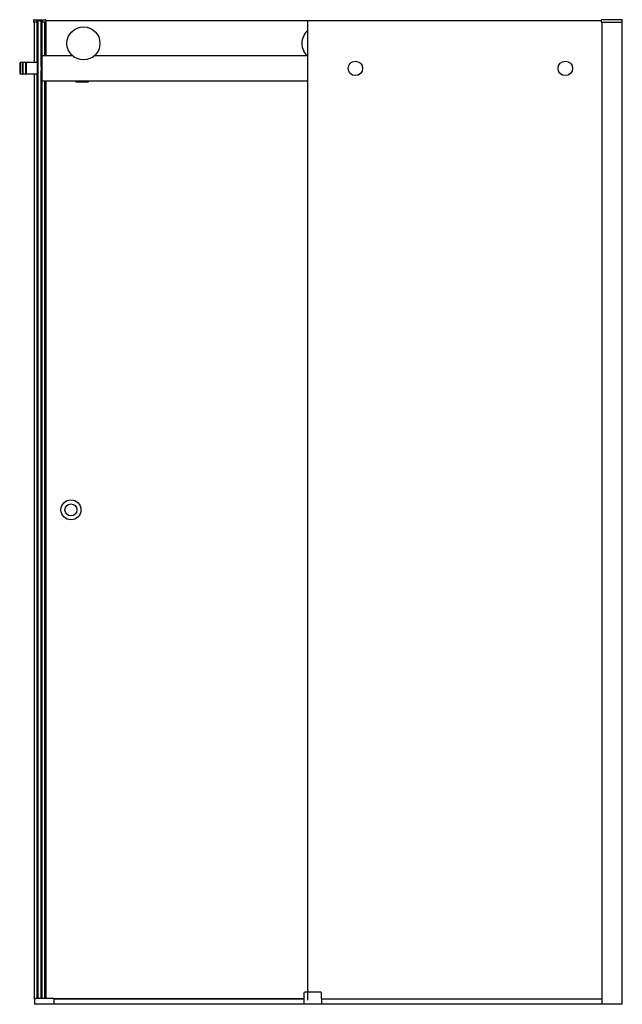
# Model space of a CAD drawing. Header units: millimetres. Extents: x 2203.02 to 2204.23, y 844.45 to 846.42.
import ezdxf

# ---------------------------------------------------------------- set-up
doc = ezdxf.new("R2010")
doc.units = ezdxf.units.MM
doc.layers.add('SANINDUSA', color=3, linetype='CONTINUOUS')

msp = doc.modelspace()

# ---------------------------------------------------------------- linework, layer by layer
at = {"layer": 'SANINDUSA'}
for p, q in [((2203.0497, 846.4207), (2203.0496, 846.4182)), ((2203.0563, 846.4172), (2203.0506, 846.4172)), ((2203.0512, 846.4222), (2203.0728, 846.4222)), ((2203.0517, 846.3362), (2203.0517, 846.4172)), ((2203.0567, 846.4202), (2203.0566, 846.4182)), ((2203.0566, 846.4175), (2203.0566, 846.4182)), ((2203.0567, 846.3362), (2203.0567, 846.4203)), ((2203.0572, 846.3362), (2203.0572, 846.4207)), ((2203.0668, 846.4207), (2203.0572, 846.4207)), ((2203.059, 846.4197), (2203.059, 846.4207)), ((2203.059, 844.4635), (2203.059, 846.4197)), ((2203.065, 846.4197), (2203.059, 846.4197)), ((2203.065, 846.3287), (2203.065, 846.4207)), ((2203.0668, 846.3362), (2203.0668, 846.4207)), ((2203.0672, 846.3493), (2203.0672, 846.4205)), ((2203.0674, 846.4182), (2203.0673, 846.4202)), ((2203.0674, 846.4182), (2203.0674, 846.4175)), ((2203.0733, 846.4172), (2203.0677, 846.4172)), ((2203.0722, 846.3497), (2203.0722, 846.4172)), ((2203.0743, 846.4207), (2203.0743, 846.4182)), ((2203.0746, 846.3497), (2203.0746, 846.4197)), ((2203.5986, 846.4197), (2203.0746, 846.4197)), ((2203.5986, 844.4597), (2203.5986, 846.4197)), ((2204.1854, 846.4197), (2203.5986, 846.4197)), ((2204.1855, 846.4207), (2204.1854, 846.4182)), ((2204.1864, 846.4172), (2204.2278, 846.4172)), ((2204.2276, 846.4222), (2204.187, 846.4222)), ((2204.1876, 844.4517), (2204.1876, 846.4172)), ((2204.2278, 846.4172), (2204.2276, 846.4222)), ((2204.2276, 844.4517), (2204.2276, 846.4172)), ((2203.1281, 846.3497), (2203.068, 846.3497)), ((2203.5981, 846.3497), (2203.1711, 846.3497)), ((2203.022, 846.3352), (2203.023, 846.3362)), ((2203.022, 846.3352), (2203.022, 846.3142)), ((2203.023, 846.3362), (2203.023, 846.3132)), ((2203.027, 846.3362), (2203.023, 846.3362)), ((2203.027, 846.3362), (2203.027, 846.3132)), ((2203.0285, 846.3362), (2203.0285, 846.3132)), ((2203.0335, 846.3362), (2203.0285, 846.3362)), ((2203.0335, 846.3362), (2203.0335, 846.3132)), ((2203.035, 846.3362), (2203.035, 846.3132)), ((2203.057, 846.3362), (2203.035, 846.3362)), ((2203.057, 846.3362), (2203.057, 846.3132)), ((2203.057, 846.3362), (2203.057, 846.3132)), ((2203.057, 846.3362), (2203.059, 846.3362)), ((2203.065, 846.3362), (2203.065, 846.3132)), ((2203.065, 846.3362), (2203.067, 846.3362)), ((2203.067, 846.3007), (2203.067, 846.3487)), ((2203.022, 846.3142), (2203.023, 846.3132)), ((2203.027, 846.3132), (2203.023, 846.3132)), ((2203.0335, 846.3132), (2203.0285, 846.3132)), ((2203.057, 846.3132), (2203.035, 846.3132)), ((2203.0517, 844.462), (2203.0517, 846.3132)), ((2203.0567, 844.4635), (2203.0567, 846.3132)), ((2203.057, 846.3132), (2203.059, 846.3132)), ((2203.0572, 844.4635), (2203.0572, 846.3132)), ((2203.065, 846.3287), (2203.065, 846.3287)), ((2203.065, 844.4635), (2203.065, 846.3207)), ((2203.065, 846.3207), (2203.065, 846.3207)), ((2203.065, 846.3132), (2203.067, 846.3132)), ((2203.0668, 844.4635), (2203.0668, 846.3132)), ((2203.0672, 844.4635), (2203.0672, 846.3)), ((2203.068, 846.2997), (2203.5986, 846.2997)), ((2203.0722, 844.4635), (2203.0722, 846.2997)), ((2203.0746, 844.4635), (2203.0746, 846.2997)), ((2203.1345, 846.2987), (2203.1345, 846.2997)), ((2203.1345, 846.2977), (2203.1345, 846.2987)), ((2203.1345, 846.2987), (2203.1595, 846.2987)), ((2203.1345, 846.2977), (2203.1595, 846.2977)), ((2203.1595, 846.2987), (2203.1595, 846.2997)), ((2203.1595, 846.2977), (2203.1595, 846.2987)), ((2203.0514, 844.4607), (2203.0514, 844.4517)), ((2203.0894, 844.4635), (2203.0542, 844.4635)), ((2203.5906, 844.4627), (2203.0904, 844.4627)), ((2203.0904, 844.4625), (2203.0904, 844.4517)), ((2203.5905, 844.4617), (2203.0904, 844.4617)), ((2203.5908, 844.4742), (2203.5904, 844.4517)), ((2203.6245, 844.4757), (2203.5923, 844.4757)), ((2203.6264, 844.4517), (2203.626, 844.4742)), ((2204.1876, 844.4617), (2203.6262, 844.4617)), ((2204.2276, 844.4517), (2203.0514, 844.4517))]:
    msp.add_line(p, q, dxfattribs=at)
for centre, radius in [((2203.1496, 846.3747), 0.033), ((2203.6936, 846.3247), 0.0145), ((2204.1138, 846.3247), 0.0145), ((2203.1246, 845.4412), 0.02), ((2203.1246, 845.4412), 0.012)]:
    msp.add_circle(centre, radius, dxfattribs=at)
for centre, radius, start, end in [((2203.0506, 846.4182), 0.001, 178, 270), ((2203.0512, 846.4207), 0.0015, 90, 178), ((2203.0563, 846.4175), 0.0003, 270, 358), ((2203.0572, 846.4202), 0.0005, 137.3632, 178), ((2203.0572, 846.4202), 0.0005, 90.0173, 137.3458), ((2203.0668, 846.4202), 0.0005, 42.6393, 90.038), ((2203.0668, 846.4202), 0.0005, 2, 42.6368), ((2203.0677, 846.4175), 0.0003, 182, 270), ((2203.0728, 846.4207), 0.0015, 2, 90), ((2203.0733, 846.4182), 0.001, 270, 2), ((2204.1864, 846.4182), 0.001, 178, 270), ((2204.187, 846.4207), 0.0015, 90, 178), ((2203.6196, 846.3747), 0.033, 129.5201, 230.4799), ((2203.068, 846.3487), 0.001, 90, 180), ((2203.0277, 846.3359), 0.00075, 0, 180), ((2203.0342, 846.3359), 0.00075, 0, 180), ((2203.0277, 846.3134), 0.00075, 180, 0), ((2203.0342, 846.3134), 0.00075, 180, 0), ((2203.068, 846.3007), 0.001, 180, 270), ((2203.0542, 844.4607), 0.0028, 90, 180), ((2203.0894, 844.4625), 0.001, 0, 90), ((2203.5923, 844.4742), 0.0015, 90, 179), ((2203.6245, 844.4742), 0.0015, 1, 90)]:
    msp.add_arc(centre, radius, start, end, dxfattribs=at)

doc.saveas('drawing.dxf')
